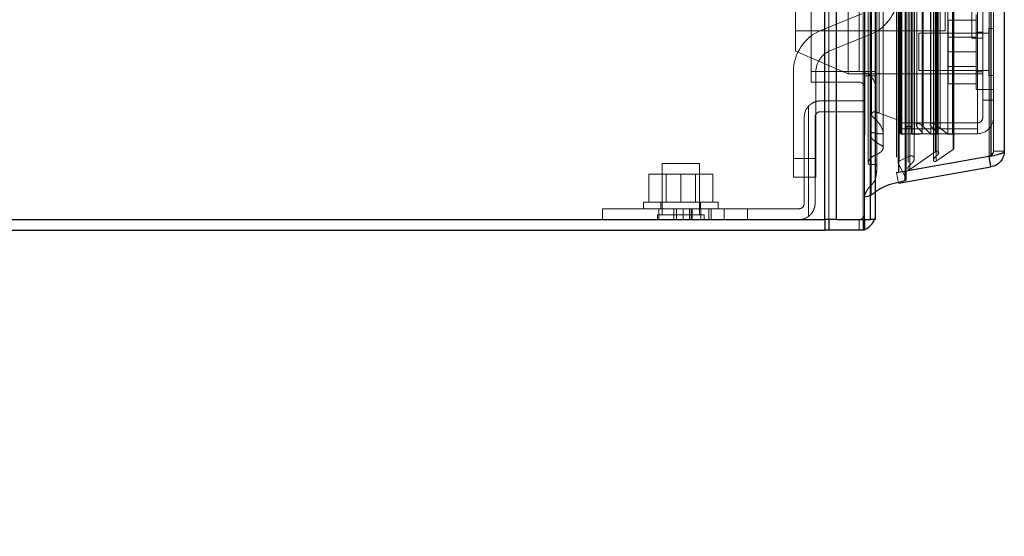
# Model space of a CAD drawing. Header units: inches. Extents: x 0.2 to 10.8, y 0.2 to 8.2.
# Tile 29 of 146: x 1.664 to 2.102, y 3.027 to 3.257. Entities that reach past the tile are written whole.
import ezdxf

# ---------------------------------------------------------------- set-up
doc = ezdxf.new("R2010")
doc.units = ezdxf.units.IN
doc.header["$MEASUREMENT"] = 0
doc.linetypes.add('HIDDEN', pattern=[0.07500000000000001, 0.05, -0.025])
doc.layers.add('DIMENSIONS', color=140, linetype='Continuous')
doc.styles.add('SLDTEXTSTYLE0', font='TXT', dxfattribs={"width": 0.7})
doc.dimstyles.new('SLDDIMSTYLE1', dxfattribs={"dimtxt": 0.0849609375, "dimasz": 0.13, "dimexe": 0, "dimexo": 0.0625, "dimgap": 0.021240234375, "dimtad": 0, "dimtih": 1, "dimtoh": 1, "dimlfac": 15, "dimrnd": 1e-09, "dimzin": 12, "dimdsep": 46, "dimtxsty": 'SLDTEXTSTYLE0', "dimsah": 1, "dimcen": 0.09, "dimadec": 0, "dimazin": 3, "dimtfac": 1, "dimtmove": 0, "dimatfit": 0, "dimfxl": 0, "dimfrac": 2, "dimtolj": 1, "dimtzin": 12, "dimarcsym": 0})

# ---------------------------------------------------------------- blocks, each defined once
blk = doc.blocks.new('_D_5')
at = {"layer": 'DIMENSIONS'}
for p, q in [((1.102739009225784, 3.326428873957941), (1.102739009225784, 3.57642887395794)), ((1.917198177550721, 3.326428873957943), (0.977739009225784, 3.32642887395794)), ((1.199764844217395, 3.163428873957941), (0.9777390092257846, 3.163428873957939)), ((1.102739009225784, 2.869320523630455), (1.102739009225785, 3.16342887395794)), ((0.5720400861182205, 2.869320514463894), (0.5435099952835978, 2.869320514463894)), ((0.5435099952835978, 2.869320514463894), (0.5435099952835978, 2.73428964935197)), ((0.8245092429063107, 2.869320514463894), (0.8530393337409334, 2.869320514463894)), ((0.8530393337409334, 2.869320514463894), (0.8530393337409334, 2.73428964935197)), ((0.9776819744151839, 2.869320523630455), (1.102739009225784, 2.869320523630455)), ((0.5435099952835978, 2.73428964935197), (0.5720400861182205, 2.73428964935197)), ((0.8530393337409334, 2.73428964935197), (0.8245092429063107, 2.73428964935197))]:
    blk.add_line(p, q, dxfattribs=at)
for points in [[(1.102739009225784, 3.326428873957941), (1.122739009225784, 3.456428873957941), (1.082739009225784, 3.456428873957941)], [(1.102739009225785, 3.16342887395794), (1.082739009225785, 3.03342887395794), (1.122739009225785, 3.03342887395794)]]:
    blk.add_solid(points, dxfattribs=at)
at = {"layer": 'DIMENSIONS', "char_height": 0.08333333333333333, "attachment_point": 1, "style": 'SLDTEXTSTYLE0'}
for s, insert in [('2.45', (0.5720400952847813, 2.995762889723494)), ('62.1', (0.5720400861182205, 2.841711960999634))]:
    blk.add_mtext(s, dxfattribs=dict(at, insert=insert))
blk = doc.blocks.new('_D_6')
at = {"layer": 'DIMENSIONS'}
for p, q in [((0.7252851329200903, 3.767895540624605), (0.7252851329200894, 4.017895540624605)), ((1.917198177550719, 3.76789554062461), (0.6002851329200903, 3.767895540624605)), ((0.563711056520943, 3.56224134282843), (0.5351809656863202, 3.56224134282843)), ((0.5351809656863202, 3.56224134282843), (0.5351809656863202, 3.427210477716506)), ((0.8868592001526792, 3.56224134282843), (0.9153892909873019, 3.56224134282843)), ((0.9153892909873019, 3.56224134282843), (0.9153892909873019, 3.427210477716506)), ((0.5351809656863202, 3.427210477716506), (0.563711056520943, 3.427210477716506)), ((0.9153892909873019, 3.427210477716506), (0.8868592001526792, 3.427210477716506)), ((1.917198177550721, 3.326428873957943), (0.600285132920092, 3.326428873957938)), ((0.725285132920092, 3.326428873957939), (0.725285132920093, 3.076428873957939))]:
    blk.add_line(p, q, dxfattribs=at)
for points in [[(0.7252851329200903, 3.767895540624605), (0.7452851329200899, 3.897895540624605), (0.7052851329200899, 3.897895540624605)], [(0.725285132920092, 3.326428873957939), (0.7052851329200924, 3.196428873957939), (0.7452851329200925, 3.196428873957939)]]:
    blk.add_solid(points, dxfattribs=at)
at = {"layer": 'DIMENSIONS', "char_height": 0.08333333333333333, "attachment_point": 1, "style": 'SLDTEXTSTYLE0'}
for s, insert in [('6.62', (0.5990505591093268, 3.68868371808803)), ('168.2', (0.563711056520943, 3.534632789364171))]:
    blk.add_mtext(s, dxfattribs=dict(at, insert=insert))

msp = doc.modelspace()

# ---------------------------------------------------------------- linework, layer by layer
at = {"color": 7, "linetype": 'Continuous', "lineweight": 25}
for p, q in [((2.022504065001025, 3.168228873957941), (2.022504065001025, 5.524892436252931)), ((2.027595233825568, 3.168228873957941), (2.027595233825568, 5.523948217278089)), ((2.04285601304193, 3.168228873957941), (2.042856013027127, 5.516769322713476)), ((2.044964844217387, 3.168228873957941), (2.044964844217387, 5.516562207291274)), ((2.05520727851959, 5.495998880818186), (2.05520727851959, 3.189112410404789)), ((2.096424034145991, 5.488731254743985), (2.096424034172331, 3.19638003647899)), ((2.102373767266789, 5.486375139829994), (2.102373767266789, 3.198736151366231)), ((2.096424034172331, 3.19638003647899), (2.05520727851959, 3.189112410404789)), ((2.096424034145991, 3.191645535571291), (2.095614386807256, 3.196237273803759)), ((2.05520727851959, 3.189112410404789), (2.055151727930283, 3.189112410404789)), ((2.05520727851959, 3.18437790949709), (2.096424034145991, 3.191645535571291)), ((2.058247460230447, 3.185538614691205), (2.058247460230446, 3.189648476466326)), ((2.058655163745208, 3.186152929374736), (2.058655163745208, 3.189720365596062)), ((1.252164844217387, 3.168228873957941), (2.022504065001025, 3.168228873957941)), ((2.027595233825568, 3.168228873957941), (2.022504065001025, 3.168228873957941)), ((2.022506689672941, 3.168228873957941), (2.022506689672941, 3.16342887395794)), ((2.024201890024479, 3.168228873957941), (2.024201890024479, 3.16342887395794)), ((2.027595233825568, 3.168228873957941), (2.04285601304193, 3.168228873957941)), ((2.039462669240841, 3.168228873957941), (2.039462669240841, 3.16342887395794)), ((2.040164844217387, 3.168228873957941), (2.040164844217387, 3.16342887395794)), ((2.044964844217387, 3.168228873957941), (2.04285601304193, 3.168228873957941)), ((1.249764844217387, 3.16342887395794), (2.022506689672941, 3.16342887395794)), ((2.024201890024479, 3.16342887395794), (2.022506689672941, 3.16342887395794)), ((2.039462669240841, 3.16342887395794), (2.024201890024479, 3.16342887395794)), ((2.040164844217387, 3.16342887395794), (2.039462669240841, 3.16342887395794))]:
    msp.add_line(p, q, dxfattribs=at)
at = {"color": 7, "linetype": 'HIDDEN', "lineweight": 18}
for p, q in [((2.022504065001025, 5.52489243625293), (2.022504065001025, 3.168228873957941)), ((2.022504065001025, 5.52489243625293), (2.022504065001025, 3.168228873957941)), ((2.022504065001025, 3.168228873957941), (2.022504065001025, 5.524892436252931)), ((2.024201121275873, 3.168228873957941), (2.024201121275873, 5.523948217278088)), ((2.024201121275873, 3.168228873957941), (2.024201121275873, 5.523948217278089)), ((2.027595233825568, 3.168228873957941), (2.027595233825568, 5.523948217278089)), ((2.039461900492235, 3.168228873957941), (2.039461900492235, 5.516769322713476)), ((2.039461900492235, 3.168228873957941), (2.039461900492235, 5.516769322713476)), ((2.040164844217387, 3.168228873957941), (2.040164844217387, 5.516562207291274)), ((2.04285601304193, 3.168228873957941), (2.04285601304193, 5.516769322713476)), ((2.043059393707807, 3.179136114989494), (2.043059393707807, 5.505975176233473)), ((2.058587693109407, 3.18644517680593), (2.058587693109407, 5.49866611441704)), ((2.058587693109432, 3.186445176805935), (2.058587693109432, 5.498666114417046)), ((2.054373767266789, 5.495998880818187), (2.054373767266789, 3.189112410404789)), ((2.058247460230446, 3.189648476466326), (2.058247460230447, 5.495462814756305)), ((2.058655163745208, 3.189720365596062), (2.058655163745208, 5.495390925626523)), ((2.060297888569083, 3.190500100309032), (2.060297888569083, 5.494611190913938)), ((2.041773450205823, 5.491568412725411), (2.041773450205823, 3.193533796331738)), ((2.045663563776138, 3.191103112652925), (2.045663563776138, 5.494012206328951)), ((2.055125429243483, 5.491443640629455), (2.055125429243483, 3.193667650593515)), ((2.055146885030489, 3.193499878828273), (2.055146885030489, 5.491611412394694)), ((2.055508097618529, 3.194270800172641), (2.055508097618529, 5.490840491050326)), ((2.055508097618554, 3.194270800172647), (2.055508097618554, 5.490840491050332)), ((2.059504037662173, 5.493614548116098), (2.059504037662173, 3.191473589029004)), ((2.062216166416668, 3.195223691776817), (2.062216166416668, 5.489889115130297)), ((2.070892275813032, 5.490220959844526), (2.070892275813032, 3.194893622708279)), ((2.072037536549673, 3.194151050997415), (2.072037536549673, 5.490960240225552)), ((2.060322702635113, 3.196537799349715), (2.060322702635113, 5.488573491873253)), ((2.071570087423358, 3.198392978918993), (2.071570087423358, 5.486718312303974)), ((2.072981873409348, 3.19737763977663), (2.072981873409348, 5.487736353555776)), ((2.079583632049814, 3.199434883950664), (2.079583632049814, 5.485676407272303)), ((2.09559052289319, 5.488731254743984), (2.09559052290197, 3.19638003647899)), ((2.09559052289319, 3.196380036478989), (2.09559052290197, 5.48873125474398)), ((2.096424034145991, 3.196380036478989), (2.096424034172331, 5.488731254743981)), ((2.097573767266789, 5.486375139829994), (2.097573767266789, 3.198736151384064)), ((2.048412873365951, 3.200121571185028), (2.048412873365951, 5.48498995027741)), ((2.079929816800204, 3.200019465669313), (2.079929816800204, 5.485091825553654)), ((2.042710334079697, 5.479222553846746), (2.042710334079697, 3.205888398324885)), ((2.056044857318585, 3.206859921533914), (2.056044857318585, 5.478251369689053)), ((2.05604485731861, 3.20685992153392), (2.05604485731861, 5.478251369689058)), ((2.056719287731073, 3.206193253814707), (2.056719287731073, 5.478918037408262)), ((2.056719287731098, 3.206193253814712), (2.056719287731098, 5.478918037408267)), ((2.058378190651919, 5.478918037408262), (2.058378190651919, 3.206193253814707)), ((2.058378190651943, 3.206193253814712), (2.058378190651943, 5.478918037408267)), ((2.058711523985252, 3.20652658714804), (2.058711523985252, 5.478584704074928)), ((2.061044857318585, 5.478584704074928), (2.061044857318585, 3.20652658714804)), ((2.061378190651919, 3.206193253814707), (2.061378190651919, 5.478918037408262)), ((2.061378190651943, 5.478918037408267), (2.061378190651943, 3.206193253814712)), ((2.062316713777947, 3.206193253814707), (2.062316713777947, 5.478918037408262)), ((2.065755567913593, 3.206926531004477), (2.065755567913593, 5.478217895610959)), ((2.069653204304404, 3.206193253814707), (2.069653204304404, 5.478918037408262)), ((2.07240921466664, 3.206193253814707), (2.07240921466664, 5.478918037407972)), ((2.072578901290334, 3.206724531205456), (2.072578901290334, 5.478389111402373)), ((2.07723708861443, 3.206193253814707), (2.07723708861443, 5.478918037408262)), ((2.079263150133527, 3.206193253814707), (2.079263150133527, 5.478918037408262)), ((2.079263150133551, 3.206193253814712), (2.079263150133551, 5.478918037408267)), ((2.055550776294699, 3.2123422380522), (2.055550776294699, 5.472769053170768)), ((2.055550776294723, 3.212342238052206), (2.055550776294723, 5.472769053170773)), ((2.055988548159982, 3.211723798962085), (2.055988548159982, 5.473387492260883)), ((2.055988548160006, 3.21172379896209), (2.055988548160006, 5.473387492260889)), ((2.056240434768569, 3.208588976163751), (2.056240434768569, 5.476522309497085)), ((2.063349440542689, 5.475265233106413), (2.063349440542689, 3.209834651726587)), ((2.066193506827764, 3.209629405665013), (2.066193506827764, 5.475481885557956)), ((2.066193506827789, 3.209629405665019), (2.066193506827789, 5.475481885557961)), ((2.069438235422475, 5.474601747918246), (2.069438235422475, 3.210510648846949)), ((2.07379049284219, 3.208886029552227), (2.07379049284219, 5.47622526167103)), ((2.04329021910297, 5.470120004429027), (2.043290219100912, 3.215002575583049)), ((2.043290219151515, 5.470091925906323), (2.043290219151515, 3.214991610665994)), ((2.046597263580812, 3.215614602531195), (2.046597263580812, 5.469496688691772)), ((2.037764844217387, 3.234162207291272), (2.037764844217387, 5.450895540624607)), ((2.037764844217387, 3.234162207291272), (2.037764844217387, 5.450895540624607)), ((2.037764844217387, 3.234162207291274), (2.037764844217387, 5.450895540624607)), ((2.037764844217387, 3.234162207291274), (2.037764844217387, 5.450895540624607)), ((2.016298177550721, 3.487995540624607), (2.016298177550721, 3.234162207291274)), ((2.032773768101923, 3.233144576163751), (2.032773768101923, 3.346477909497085)), ((2.009440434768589, 3.243144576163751), (2.009440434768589, 3.336477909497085)), ((2.076107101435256, 3.252311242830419), (2.076107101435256, 3.327311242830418)), ((2.087973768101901, 3.248957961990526), (2.087973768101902, 3.294091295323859)), ((2.090373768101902, 3.208588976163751), (2.090373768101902, 3.264588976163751)), ((2.092773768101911, 3.221444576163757), (2.092773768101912, 3.264588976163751)), ((2.020964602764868, 3.252577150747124), (2.038878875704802, 3.259822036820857)), ((2.08977376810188, 3.259511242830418), (2.08977376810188, 3.242844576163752)), ((2.089773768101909, 3.257044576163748), (2.077440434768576, 3.257044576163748)), ((2.077440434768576, 3.257044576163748), (2.077440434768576, 3.242844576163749)), ((2.009440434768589, 3.252311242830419), (2.076107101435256, 3.252311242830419)), ((2.042628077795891, 3.250551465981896), (2.024713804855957, 3.243306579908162)), ((2.064240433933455, 3.25117790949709), (2.064240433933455, 3.242844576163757)), ((2.095490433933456, 3.25117790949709), (2.064240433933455, 3.25117790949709)), ((2.089773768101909, 3.249374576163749), (2.077440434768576, 3.249374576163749)), ((2.092773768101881, 3.251677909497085), (2.08977376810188, 3.251677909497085)), ((2.095490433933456, 3.253261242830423), (2.095490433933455, 3.242844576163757)), ((2.097573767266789, 3.253261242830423), (2.095490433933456, 3.253261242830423)), ((2.087973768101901, 3.248957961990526), (2.092773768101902, 3.248957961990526)), ((2.009440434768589, 3.243144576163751), (2.032773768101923, 3.233144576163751)), ((2.064240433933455, 3.242844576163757), (2.064240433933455, 3.234511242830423)), ((2.089773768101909, 3.242844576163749), (2.077440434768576, 3.242844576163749)), ((2.077440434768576, 3.242844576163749), (2.077440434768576, 3.228644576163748)), ((2.08977376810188, 3.242844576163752), (2.08977376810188, 3.226177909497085)), ((2.095490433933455, 3.242844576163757), (2.095490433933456, 3.23242790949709)), ((2.077440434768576, 3.236314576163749), (2.089773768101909, 3.236314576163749)), ((2.008463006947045, 3.19542594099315), (2.008463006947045, 3.234036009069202)), ((2.016298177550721, 3.229362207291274), (2.016298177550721, 3.234162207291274)), ((2.016298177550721, 3.234162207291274), (2.037764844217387, 3.234162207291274)), ((2.018463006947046, 3.234036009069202), (2.018463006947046, 3.19542594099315)), ((2.032773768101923, 3.233144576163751), (2.092773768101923, 3.233144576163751)), ((2.037764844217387, 3.234162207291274), (2.040164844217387, 3.234162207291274)), ((2.040164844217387, 3.234162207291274), (2.044964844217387, 3.234162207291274)), ((2.040164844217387, 3.232162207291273), (2.044964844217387, 3.232162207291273)), ((2.064240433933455, 3.234511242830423), (2.095490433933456, 3.234511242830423)), ((2.08977376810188, 3.234011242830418), (2.092773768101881, 3.234011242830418)), ((2.095490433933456, 3.23242790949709), (2.097573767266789, 3.23242790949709)), ((2.037764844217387, 3.229362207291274), (2.016298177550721, 3.229362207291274)), ((2.089773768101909, 3.228644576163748), (2.077440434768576, 3.228644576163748)), ((2.08977376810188, 3.226177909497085), (2.092773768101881, 3.226177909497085)), ((2.092773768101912, 3.226177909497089), (2.097573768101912, 3.226177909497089)), ((2.015164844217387, 3.169629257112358), (2.015164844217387, 3.218665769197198)), ((2.015164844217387, 3.218665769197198), (2.015164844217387, 3.169629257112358)), ((2.015164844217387, 3.169629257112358), (2.015164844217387, 3.218665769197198)), ((2.015164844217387, 3.218665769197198), (2.015164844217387, 3.169629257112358)), ((2.02049817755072, 3.22102887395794), (2.040164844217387, 3.22102887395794)), ((2.092773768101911, 3.221444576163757), (2.097573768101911, 3.221444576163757)), ((2.092773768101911, 3.213644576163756), (2.092773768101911, 3.221444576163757)), ((2.040164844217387, 3.21622887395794), (2.02049817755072, 3.21622887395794)), ((2.046597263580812, 3.215614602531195), (2.0555507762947, 3.212342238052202)), ((2.01329817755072, 3.213828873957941), (2.01329817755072, 3.17542887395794)), ((2.018098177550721, 3.213828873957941), (2.018098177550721, 3.17542887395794)), ((2.055988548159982, 3.211723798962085), (2.056044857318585, 3.206859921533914)), ((2.056240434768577, 3.211244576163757), (2.090373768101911, 3.211244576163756)), ((2.063349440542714, 3.20983454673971), (2.063349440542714, 3.209826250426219)), ((2.056240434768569, 3.208588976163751), (2.090373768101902, 3.208588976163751)), ((2.056240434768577, 3.208588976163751), (2.056240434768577, 3.206444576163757)), ((2.056240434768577, 3.206444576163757), (2.090373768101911, 3.206444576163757)), ((2.056719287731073, 3.206193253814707), (2.058378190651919, 3.206193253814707)), ((2.061378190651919, 3.206193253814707), (2.062316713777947, 3.206193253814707)), ((2.065755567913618, 3.206913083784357), (2.065755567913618, 3.206926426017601)), ((2.066193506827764, 3.209629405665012), (2.069653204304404, 3.206193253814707)), ((2.069653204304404, 3.206193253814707), (2.07240921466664, 3.206193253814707)), ((2.072578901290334, 3.206193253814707), (2.072578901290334, 3.206724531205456)), ((2.073790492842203, 3.208886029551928), (2.077237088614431, 3.206193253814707)), ((2.07723708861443, 3.206193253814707), (2.079263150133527, 3.206193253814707)), ((2.090373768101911, 3.208588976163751), (2.090373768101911, 3.206444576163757)), ((2.048412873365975, 3.200121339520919), (2.048412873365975, 3.200121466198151)), ((2.071570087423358, 3.198392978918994), (2.060297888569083, 3.190500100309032)), ((2.079583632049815, 3.199434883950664), (2.072037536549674, 3.194151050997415)), ((2.072981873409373, 3.197374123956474), (2.072981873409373, 3.197377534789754)), ((2.097573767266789, 3.198736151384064), (2.102373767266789, 3.198736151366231)), ((1.95829817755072, 3.193228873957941), (1.949964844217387, 3.193228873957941)), ((1.949964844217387, 3.193228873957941), (1.949964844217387, 3.170312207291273)), ((1.966631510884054, 3.193228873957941), (1.95829817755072, 3.193228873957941)), ((1.966631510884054, 3.170312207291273), (1.966631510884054, 3.193228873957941)), ((2.018463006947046, 3.19542594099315), (2.008463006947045, 3.19542594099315)), ((2.008463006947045, 3.187092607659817), (2.008463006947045, 3.19542594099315)), ((2.018463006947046, 3.19542594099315), (2.008463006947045, 3.19542594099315)), ((2.018463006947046, 3.195425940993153), (2.008463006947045, 3.195425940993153)), ((2.018463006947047, 3.195425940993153), (2.008463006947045, 3.195425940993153)), ((2.018463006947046, 3.19542594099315), (2.018463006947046, 3.187092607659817)), ((2.09559052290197, 3.19638003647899), (2.054373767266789, 3.189112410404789)), ((2.054373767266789, 3.189104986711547), (2.095590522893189, 3.196372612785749)), ((2.055146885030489, 3.193499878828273), (2.058587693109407, 3.18644517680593)), ((2.060322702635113, 3.196537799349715), (2.055508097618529, 3.194270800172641)), ((2.070892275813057, 3.194893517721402), (2.070892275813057, 3.194890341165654)), ((2.096424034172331, 3.19638003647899), (2.09559052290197, 3.19638003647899)), ((2.095614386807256, 3.196237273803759), (2.095590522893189, 3.196372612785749)), ((1.944098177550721, 3.17602887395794), (1.944098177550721, 3.188362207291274)), ((1.95829817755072, 3.188362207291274), (1.944098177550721, 3.188362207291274)), ((1.95176817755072, 3.188362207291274), (1.95176817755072, 3.17602887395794)), ((1.95829817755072, 3.17602887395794), (1.95829817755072, 3.188362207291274)), ((1.972498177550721, 3.188362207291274), (1.95829817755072, 3.188362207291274)), ((1.964828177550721, 3.17602887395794), (1.964828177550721, 3.188362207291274)), ((1.972498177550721, 3.17602887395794), (1.972498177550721, 3.188362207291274)), ((2.055151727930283, 3.189112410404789), (2.054373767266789, 3.189112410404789)), ((2.05520727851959, 3.18437790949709), (2.054373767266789, 3.189104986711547)), ((2.018463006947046, 3.187092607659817), (2.008463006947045, 3.187092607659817)), ((2.044964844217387, 3.180493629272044), (2.043059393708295, 3.179136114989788)), ((1.941631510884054, 3.17602887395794), (1.974964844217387, 3.17602887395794)), ((1.941631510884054, 3.17602887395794), (1.941631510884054, 3.173028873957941)), ((1.949464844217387, 3.17602887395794), (1.949464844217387, 3.173028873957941)), ((1.967131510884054, 3.173028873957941), (1.967131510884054, 3.17602887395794)), ((1.974964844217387, 3.173028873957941), (1.974964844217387, 3.17602887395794)), ((1.923498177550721, 3.168228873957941), (1.923498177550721, 3.173028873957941)), ((1.923498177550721, 3.173028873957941), (1.948498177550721, 3.173028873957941)), ((1.95829817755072, 3.170312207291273), (1.947881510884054, 3.170312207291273)), ((1.947881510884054, 3.170312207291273), (1.947881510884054, 3.168228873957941)), ((1.948498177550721, 3.173028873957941), (1.948498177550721, 3.168228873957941)), ((1.948498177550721, 3.168228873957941), (1.948498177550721, 3.173028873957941)), ((1.948498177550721, 3.173028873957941), (1.948498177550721, 3.168228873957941)), ((2.01089817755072, 3.173028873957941), (1.948498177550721, 3.173028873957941)), ((1.948498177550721, 3.168228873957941), (1.948498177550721, 3.173028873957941)), ((1.955220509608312, 3.168228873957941), (1.955220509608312, 3.173028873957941)), ((1.955226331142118, 3.168228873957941), (1.955226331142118, 3.173028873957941)), ((1.956430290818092, 3.168228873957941), (1.956430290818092, 3.173028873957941)), ((1.968714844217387, 3.170312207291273), (1.95829817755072, 3.170312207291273)), ((1.959287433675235, 3.168228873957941), (1.959287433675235, 3.173028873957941)), ((1.959287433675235, 3.168228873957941), (1.959287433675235, 3.173028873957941)), ((1.962234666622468, 3.168228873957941), (1.962234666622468, 3.173028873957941)), ((1.962903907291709, 3.168228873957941), (1.962903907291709, 3.173028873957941)), ((1.963380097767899, 3.168228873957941), (1.963380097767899, 3.173028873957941)), ((1.967189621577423, 3.168228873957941), (1.967189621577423, 3.173028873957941)), ((1.967189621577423, 3.168228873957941), (1.967189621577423, 3.173028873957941)), ((1.967189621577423, 3.168228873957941), (1.967189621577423, 3.173028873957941)), ((1.967189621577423, 3.168228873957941), (1.967189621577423, 3.173028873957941)), ((1.968714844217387, 3.168228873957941), (1.968714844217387, 3.170312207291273)), ((1.970716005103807, 3.168228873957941), (1.970716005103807, 3.173028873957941)), ((1.971887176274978, 3.168228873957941), (1.971887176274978, 3.173028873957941)), ((1.977664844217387, 3.168228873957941), (1.977664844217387, 3.173028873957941)), ((1.977664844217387, 3.168228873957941), (1.977664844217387, 3.173028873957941)), ((1.977664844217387, 3.168228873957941), (1.977664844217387, 3.173028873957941)), ((1.977664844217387, 3.168228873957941), (1.977664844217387, 3.173028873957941)), ((1.977664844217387, 3.168228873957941), (1.977664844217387, 3.173028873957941)), ((1.977664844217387, 3.168228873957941), (1.977664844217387, 3.173028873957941)), ((1.977664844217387, 3.168228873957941), (1.977664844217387, 3.173028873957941)), ((1.977664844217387, 3.168228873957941), (1.977664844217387, 3.173028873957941)), ((1.988081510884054, 3.168228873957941), (1.988081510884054, 3.173028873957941)), ((2.022506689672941, 3.168228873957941), (2.022506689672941, 3.16342887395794)), ((2.024201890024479, 3.168228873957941), (2.024201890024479, 3.16342887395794)), ((2.037764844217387, 3.168228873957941), (2.037764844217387, 3.16342887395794)), ((2.039462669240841, 3.168228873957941), (2.039462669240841, 3.16342887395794))]:
    msp.add_line(p, q, dxfattribs=at)
at = {"color": 7, "linetype": 'HIDDEN', "lineweight": 18, "flags": 128}
for points in [[(2.040253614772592, 5.506020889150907), (2.040253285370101, 4.351752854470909), (2.0402536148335, 3.179090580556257)], [(2.040253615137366, 5.506019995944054), (2.04025330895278, 4.330469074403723), (2.040253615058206, 3.17908788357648)], [(2.041773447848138, 5.49158819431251), (2.041773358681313, 4.389608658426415), (2.041773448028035, 3.193524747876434)], [(2.042710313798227, 5.479223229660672), (2.0427097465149, 4.318377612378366), (2.042710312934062, 3.205902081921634)], [(2.048403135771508, 3.207251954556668), (2.048403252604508, 4.333343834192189), (2.048403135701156, 5.477858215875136)], [(2.044964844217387, 3.17062887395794), (2.04482649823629, 3.169224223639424), (2.044553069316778, 3.168228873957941)], [(2.040164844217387, 3.16384064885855), (2.039169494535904, 3.163567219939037), (2.037764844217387, 3.16342887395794)]]:
    msp.add_lwpolyline(points, dxfattribs=at)
at = {"color": 7, "linetype": 'HIDDEN', "lineweight": 18}
for centre, radius, start, end in [((2.035129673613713, 3.269092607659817), 0.02000000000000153, 292.0193813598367, 0), ((2.028463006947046, 3.234036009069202), 0.02000000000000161, 112.0193813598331, 180), ((2.028463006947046, 3.234036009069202), 0.009999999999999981, 112.019381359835, 180), ((2.037764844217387, 3.226962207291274), 0.007200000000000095, 0, 90), ((2.037764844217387, 3.226962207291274), 0.00240000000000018, 0, 90), ((2.020498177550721, 3.213828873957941), 0.007200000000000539, 137.7945535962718, 180), ((2.055321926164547, 3.211716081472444), 0.0006666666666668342, 0.6632841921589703, 69.92345722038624), ((2.059878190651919, 3.208693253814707), 0.00116666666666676, 0, 180), ((2.090373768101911, 3.213644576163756), 0.00240000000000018, 270.0000000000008, 0), ((2.090373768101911, 3.213644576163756), 0.007200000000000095, 270.0000000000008, 0), ((2.056719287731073, 3.206867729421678), 0.0006744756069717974, 180.6632841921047, 270.0000000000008), ((2.058378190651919, 3.20652658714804), 0.0003333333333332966, 270.0000000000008, 0), ((2.061378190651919, 3.20652658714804), 0.0003333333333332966, 180, 270.0000000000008), ((2.079263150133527, 3.20552658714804), 0.0006666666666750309, 0, 90), ((2.079263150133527, 3.200019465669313), 0.0006666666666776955, 298.7326247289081, 0), ((2.055792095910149, 3.193667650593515), 0.0006666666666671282, 115.2138142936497, 194.575624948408), ((2.057988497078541, 3.186152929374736), 0.0006666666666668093, 0, 26.00000000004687), ((2.01089817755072, 3.17542887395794), 0.002399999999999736, 270.0000000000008, 0), ((2.037764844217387, 3.17062887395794), 0.00240000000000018, 270.0000000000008, 0), ((2.01089817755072, 3.17542887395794), 0.007200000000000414, 270.0000000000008, 306.3412030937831)]:
    msp.add_arc(centre, radius, start, end, dxfattribs=at)
at = {"color": 7, "linetype": 'Continuous', "lineweight": 25}
for centre, radius, start, end in [((2.057988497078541, 3.186152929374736), 0.0006666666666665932, 292.857760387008, 0), ((2.037764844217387, 3.17062887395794), 0.007200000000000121, 289.4712206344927, 340.5287793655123)]:
    msp.add_arc(centre, radius, start, end, dxfattribs=at)
at = {"color": 7, "linetype": 'HIDDEN', "lineweight": 18}
for points, knots in [([(2.015164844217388, 3.218665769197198), (2.015506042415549, 3.219041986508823), (2.015880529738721, 3.219375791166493), (2.016693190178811, 3.219961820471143), (2.017137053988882, 3.220215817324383), (2.018052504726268, 3.220619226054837), (2.01852601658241, 3.22077151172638), (2.019503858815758, 3.220977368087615), (2.020001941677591, 3.22102887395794), (2.02049817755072, 3.22102887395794)], [0, 0, 0, 0, 0.25, 0.25, 0.5, 0.5, 0.75, 0.75, 1, 1, 1, 1]), ([(2.02049817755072, 3.21622887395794), (2.020186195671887, 3.21622887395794), (2.019878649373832, 3.216168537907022), (2.019299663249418, 3.215931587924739), (2.019033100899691, 3.21575555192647), (2.01836374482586, 3.215093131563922), (2.018098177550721, 3.214467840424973), (2.018098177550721, 3.213828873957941)], [0, 0, 0, 0, 0.2500000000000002, 0.2500000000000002, 0.5000000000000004, 0.5000000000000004, 1, 1, 1, 1]), ([(2.048397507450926, 3.200121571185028), (2.048401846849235, 3.200168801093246), (2.048420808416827, 3.200375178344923), (2.04830147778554, 3.200674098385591), (2.047894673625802, 3.201207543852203), (2.046911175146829, 3.2015676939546), (2.045709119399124, 3.20236523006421), (2.044340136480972, 3.203346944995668), (2.043263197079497, 3.204459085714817), (2.042795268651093, 3.205365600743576), (2.042690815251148, 3.205921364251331), (2.042708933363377, 3.206283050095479), (2.042823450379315, 3.206547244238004), (2.042941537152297, 3.206690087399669), (2.043120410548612, 3.206801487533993), (2.043447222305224, 3.206906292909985), (2.044315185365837, 3.206927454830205), (2.045579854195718, 3.206631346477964), (2.046796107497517, 3.20634852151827), (2.047608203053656, 3.206302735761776), (2.047958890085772, 3.206361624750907), (2.048159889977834, 3.206441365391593), (2.048282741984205, 3.206550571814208), (2.048371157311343, 3.206680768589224), (2.048442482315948, 3.206918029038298), (2.048418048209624, 3.20720740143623), (2.048308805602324, 3.207706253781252), (2.048107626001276, 3.208281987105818), (2.047470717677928, 3.209844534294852), (2.046307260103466, 3.211668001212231), (2.044556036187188, 3.213217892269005), (2.04372851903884, 3.214012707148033), (2.043414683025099, 3.21446776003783), (2.043270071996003, 3.214850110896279), (2.043309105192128, 3.215274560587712), (2.043478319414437, 3.21564091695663), (2.043715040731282, 3.215929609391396), (2.043973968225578, 3.216079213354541), (2.044233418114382, 3.216173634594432), (2.044625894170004, 3.216225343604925), (2.045480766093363, 3.21608501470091), (2.046115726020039, 3.215817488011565), (2.046597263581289, 3.215614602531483)], [0, 0, 0, 0, 0.005720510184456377, 0.02499651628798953, 0.03716996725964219, 0.07798313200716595, 0.1161217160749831, 0.1792056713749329, 0.245910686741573, 0.2783903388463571, 0.2955579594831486, 0.3128003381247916, 0.3217560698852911, 0.3288690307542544, 0.3345324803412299, 0.3414312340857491, 0.3588667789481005, 0.4077770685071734, 0.4542518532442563, 0.469666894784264, 0.4768802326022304, 0.4849744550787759, 0.4891608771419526, 0.4935953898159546, 0.5023243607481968, 0.5177781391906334, 0.5293437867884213, 0.5638428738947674, 0.5897146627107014, 0.7271221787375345, 0.8019382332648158, 0.8328056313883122, 0.8466269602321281, 0.8632148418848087, 0.8799322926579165, 0.8970889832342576, 0.9120686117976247, 0.9189249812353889, 0.9254283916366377, 0.9370652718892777, 0.9522718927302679, 0.9999999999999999, 0.9999999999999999, 0.9999999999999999, 0.9999999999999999]), ([(2.062316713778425, 3.206193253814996), (2.062556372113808, 3.206186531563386), (2.063007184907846, 3.20617388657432), (2.063641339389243, 3.206181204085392), (2.064190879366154, 3.206206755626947), (2.064657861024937, 3.206255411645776), (2.065050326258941, 3.20632954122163), (2.065378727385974, 3.206434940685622), (2.065634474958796, 3.206595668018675), (2.06578028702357, 3.206838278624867), (2.06573904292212, 3.207041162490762), (2.065637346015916, 3.207220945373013), (2.065497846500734, 3.207415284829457), (2.065268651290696, 3.207662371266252), (2.064897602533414, 3.208006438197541), (2.06444388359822, 3.208419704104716), (2.063991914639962, 3.208891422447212), (2.063627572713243, 3.209339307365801), (2.063367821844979, 3.209765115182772), (2.063188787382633, 3.210160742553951), (2.063176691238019, 3.210499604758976), (2.063267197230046, 3.210754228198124), (2.063409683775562, 3.210926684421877), (2.063618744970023, 3.211018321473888), (2.063860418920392, 3.211038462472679), (2.064139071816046, 3.211011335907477), (2.064458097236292, 3.210929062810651), (2.064824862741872, 3.210754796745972), (2.065226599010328, 3.210472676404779), (2.065706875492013, 3.210100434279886), (2.066020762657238, 3.209796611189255), (2.066193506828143, 3.2096294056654)], [0, 0, 0, 0, 0.05160017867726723, 0.0970632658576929, 0.1364041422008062, 0.1700382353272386, 0.1985190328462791, 0.2234229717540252, 0.2470195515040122, 0.2713163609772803, 0.2966105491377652, 0.3102882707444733, 0.3318030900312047, 0.3615707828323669, 0.3999268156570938, 0.4632548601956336, 0.521107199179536, 0.5733358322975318, 0.6200679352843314, 0.6617528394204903, 0.6994333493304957, 0.7213754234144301, 0.7400102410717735, 0.7567370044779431, 0.7731511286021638, 0.7917149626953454, 0.8167908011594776, 0.8462062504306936, 0.8858170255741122, 0.9371607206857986, 1, 1, 1, 1]), ([(2.072409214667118, 3.206193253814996), (2.072425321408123, 3.206200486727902), (2.072468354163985, 3.206219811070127), (2.072537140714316, 3.206262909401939), (2.072616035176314, 3.206333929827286), (2.072675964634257, 3.206444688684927), (2.072656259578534, 3.206593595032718), (2.072576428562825, 3.206740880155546), (2.07239825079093, 3.206980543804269), (2.072087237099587, 3.207262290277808), (2.071709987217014, 3.207649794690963), (2.071323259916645, 3.208040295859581), (2.070945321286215, 3.208434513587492), (2.070567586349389, 3.208849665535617), (2.070193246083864, 3.209286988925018), (2.069832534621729, 3.209748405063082), (2.06957586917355, 3.210152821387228), (2.069430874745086, 3.210491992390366), (2.06936277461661, 3.21075825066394), (2.069445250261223, 3.210966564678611), (2.069586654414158, 3.211080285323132), (2.069723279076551, 3.211131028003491), (2.069892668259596, 3.211150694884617), (2.070085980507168, 3.211145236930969), (2.0702939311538, 3.211113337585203), (2.070557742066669, 3.211039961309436), (2.070886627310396, 3.210903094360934), (2.071294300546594, 3.210697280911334), (2.071751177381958, 3.21042596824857), (2.072197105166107, 3.21012896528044), (2.072606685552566, 3.209833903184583), (2.072959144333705, 3.209575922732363), (2.073274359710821, 3.20933455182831), (2.073550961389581, 3.209108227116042), (2.073713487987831, 3.208957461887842), (2.073790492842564, 3.208886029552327)], [0, 0, 0, 0, 0.004393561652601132, 0.01173838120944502, 0.02163481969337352, 0.03350566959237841, 0.04779306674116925, 0.065686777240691, 0.0827174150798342, 0.1309393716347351, 0.1816873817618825, 0.2321676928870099, 0.2822821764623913, 0.3319640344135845, 0.3859283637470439, 0.4419290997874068, 0.4994657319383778, 0.5270850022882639, 0.5544187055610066, 0.5825390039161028, 0.5921652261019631, 0.6028740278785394, 0.615620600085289, 0.6301815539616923, 0.6459191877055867, 0.6630307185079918, 0.6933290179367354, 0.7305967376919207, 0.7749517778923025, 0.826605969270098, 0.8674982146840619, 0.9053336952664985, 0.9400534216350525, 0.9715974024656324, 1, 1, 1, 1]), ([(2.048401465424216, 3.200121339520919), (2.048406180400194, 3.20009853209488), (2.04844432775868, 3.19991400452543), (2.048285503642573, 3.199450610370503), (2.047907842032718, 3.198803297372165), (2.046526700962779, 3.197471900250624), (2.044029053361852, 3.196710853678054), (2.042426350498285, 3.195216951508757), (2.041959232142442, 3.194354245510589), (2.041777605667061, 3.193832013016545), (2.041791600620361, 3.193599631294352), (2.041795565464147, 3.193533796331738)], [0, 0, 0, 0, 0.008152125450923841, 0.06595623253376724, 0.164664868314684, 0.2580122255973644, 0.6484505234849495, 0.8120919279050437, 0.9180537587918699, 0.9767841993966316, 1, 1, 1, 1]), ([(2.060297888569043, 3.190500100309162), (2.060269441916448, 3.190492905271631), (2.06021114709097, 3.190478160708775), (2.06011456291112, 3.190474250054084), (2.060012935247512, 3.190484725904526), (2.059907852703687, 3.190511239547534), (2.059802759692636, 3.190553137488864), (2.059701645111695, 3.190609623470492), (2.059609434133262, 3.190679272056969), (2.05952539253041, 3.190766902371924), (2.05943839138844, 3.190901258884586), (2.059361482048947, 3.191201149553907), (2.059543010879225, 3.191608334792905), (2.059900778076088, 3.192090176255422), (2.060382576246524, 3.192581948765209), (2.060970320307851, 3.193084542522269), (2.061445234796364, 3.193511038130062), (2.061752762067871, 3.19388954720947), (2.061950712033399, 3.194197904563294), (2.062121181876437, 3.194572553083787), (2.062226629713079, 3.195016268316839), (2.062221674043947, 3.195484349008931), (2.062120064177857, 3.195922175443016), (2.061932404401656, 3.196227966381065), (2.061693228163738, 3.196416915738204), (2.061401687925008, 3.196524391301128), (2.061067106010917, 3.196574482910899), (2.060698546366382, 3.196581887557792), (2.060449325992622, 3.196552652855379), (2.060322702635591, 3.196537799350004)], [0, 0, 0, 0, 0.008015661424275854, 0.01642624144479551, 0.02548130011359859, 0.03532265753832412, 0.04596837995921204, 0.05731829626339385, 0.06918684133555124, 0.08154973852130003, 0.09716460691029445, 0.1262066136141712, 0.1938647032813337, 0.2508569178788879, 0.3344528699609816, 0.4187957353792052, 0.5010146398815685, 0.5361129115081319, 0.5786151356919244, 0.628178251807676, 0.6848127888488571, 0.7500089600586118, 0.80649066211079, 0.847752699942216, 0.8748195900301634, 0.9022650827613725, 0.9327237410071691, 0.965818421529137, 1, 1, 1, 1]), ([(2.072037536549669, 3.194151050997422), (2.072004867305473, 3.194134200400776), (2.071939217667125, 3.194100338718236), (2.071823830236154, 3.194068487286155), (2.071700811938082, 3.194050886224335), (2.071572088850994, 3.194048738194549), (2.071441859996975, 3.194061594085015), (2.071314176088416, 3.194089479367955), (2.071193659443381, 3.194132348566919), (2.071085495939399, 3.19419015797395), (2.070975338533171, 3.19427957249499), (2.070880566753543, 3.194438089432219), (2.070856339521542, 3.194649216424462), (2.070878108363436, 3.194872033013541), (2.070983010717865, 3.19525460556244), (2.071337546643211, 3.195847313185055), (2.071974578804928, 3.196374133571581), (2.072499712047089, 3.196819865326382), (2.072836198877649, 3.197163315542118), (2.073092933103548, 3.197537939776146), (2.073204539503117, 3.197938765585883), (2.073098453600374, 3.198299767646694), (2.072891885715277, 3.198552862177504), (2.072682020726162, 3.198663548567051), (2.07247246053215, 3.19868432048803), (2.072258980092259, 3.198655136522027), (2.072044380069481, 3.198593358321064), (2.071813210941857, 3.198501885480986), (2.071661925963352, 3.198434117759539), (2.071570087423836, 3.198392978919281)], [0, 0, 0, 0, 0.01286879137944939, 0.02586014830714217, 0.03915414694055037, 0.05280973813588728, 0.06678895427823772, 0.08099193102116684, 0.09530063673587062, 0.1096358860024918, 0.1240351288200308, 0.1483514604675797, 0.1869717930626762, 0.2169893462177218, 0.2495702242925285, 0.3631535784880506, 0.498613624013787, 0.5635885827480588, 0.6272607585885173, 0.6891535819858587, 0.7481889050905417, 0.8066944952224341, 0.8499554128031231, 0.8739836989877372, 0.8919318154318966, 0.9150774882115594, 0.9430074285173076, 0.9654022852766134, 1, 1, 1, 1]), ([(2.097573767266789, 3.198736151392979), (2.097571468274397, 3.198680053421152), (2.097566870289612, 3.198567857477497), (2.097529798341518, 3.198399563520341), (2.097471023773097, 3.198231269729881), (2.097388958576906, 3.198062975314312), (2.097285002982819, 3.197894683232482), (2.097160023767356, 3.197726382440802), (2.096979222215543, 3.197516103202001), (2.096724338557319, 3.197263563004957), (2.096379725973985, 3.196969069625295), (2.095999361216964, 3.196674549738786), (2.095726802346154, 3.196478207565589), (2.09559052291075, 3.19638003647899)], [0, 0, 0, 0, 0.07144899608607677, 0.1428979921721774, 0.2143469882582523, 0.2857959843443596, 0.3572449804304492, 0.4286939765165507, 0.5001429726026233, 0.6251072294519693, 0.750071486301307, 0.8750357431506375, 1, 1, 1, 1]), ([(2.095590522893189, 3.19637261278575), (2.095668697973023, 3.1963887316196), (2.095825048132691, 3.196420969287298), (2.096051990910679, 3.196498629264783), (2.096270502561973, 3.196596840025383), (2.096478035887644, 3.196716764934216), (2.096672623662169, 3.196856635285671), (2.096852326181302, 3.197015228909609), (2.097055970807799, 3.197234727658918), (2.097263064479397, 3.19753005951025), (2.097439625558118, 3.197911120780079), (2.097552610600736, 3.198317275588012), (2.097566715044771, 3.198596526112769), (2.097573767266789, 3.198736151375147)], [0, 0, 0, 0, 0.07144899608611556, 0.1428979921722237, 0.2143469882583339, 0.2857959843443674, 0.3572449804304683, 0.4286939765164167, 0.5001429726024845, 0.6251072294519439, 0.7500714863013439, 0.875035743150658, 1, 1, 1, 1]), ([(2.043059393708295, 3.179136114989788), (2.042597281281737, 3.178947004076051), (2.041974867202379, 3.178692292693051), (2.041182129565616, 3.178451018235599), (2.040803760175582, 3.178387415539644), (2.040569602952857, 3.178389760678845), (2.040457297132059, 3.178411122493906), (2.040382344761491, 3.178439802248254), (2.040321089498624, 3.178484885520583), (2.040256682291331, 3.178566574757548), (2.040191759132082, 3.178765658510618), (2.040242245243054, 3.179117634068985), (2.0405548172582, 3.179971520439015), (2.041170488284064, 3.181189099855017), (2.042057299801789, 3.182504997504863), (2.043048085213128, 3.183499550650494), (2.043907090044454, 3.184394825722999), (2.044597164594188, 3.185382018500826), (2.045127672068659, 3.186772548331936), (2.045333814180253, 3.188533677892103), (2.045624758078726, 3.190070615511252), (2.045669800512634, 3.191055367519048), (2.045652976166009, 3.191452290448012), (2.045597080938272, 3.191845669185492), (2.045495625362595, 3.192227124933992), (2.045257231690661, 3.192513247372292), (2.044999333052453, 3.192664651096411), (2.044649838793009, 3.192785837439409), (2.043945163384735, 3.192771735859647), (2.043272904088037, 3.192679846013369), (2.04269190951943, 3.192659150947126), (2.042407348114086, 3.19268657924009), (2.042179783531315, 3.192762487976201), (2.042041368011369, 3.192843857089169), (2.041981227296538, 3.192892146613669), (2.041957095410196, 3.192914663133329), (2.041946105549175, 3.192925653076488), (2.041940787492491, 3.192931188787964), (2.041934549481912, 3.192937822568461), (2.041920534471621, 3.192953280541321), (2.041873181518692, 3.193012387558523), (2.041776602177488, 3.193198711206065), (2.041791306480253, 3.193388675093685), (2.041801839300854, 3.19352474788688)], [0, 0, 0, 0, 0.05617037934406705, 0.07565525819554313, 0.09065048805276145, 0.09695527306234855, 0.09999670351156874, 0.1029616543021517, 0.105947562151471, 0.1091216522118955, 0.1164011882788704, 0.1354846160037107, 0.161161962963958, 0.248716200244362, 0.3269009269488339, 0.3775513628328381, 0.4309308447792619, 0.4864029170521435, 0.5415994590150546, 0.6453611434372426, 0.7479779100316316, 0.7724886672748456, 0.7922210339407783, 0.8073613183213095, 0.8315964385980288, 0.8481227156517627, 0.856818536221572, 0.8663176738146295, 0.8879304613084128, 0.9292088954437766, 0.9390227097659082, 0.9490171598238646, 0.9593479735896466, 0.9651352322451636, 0.9676610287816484, 0.9687687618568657, 0.9692556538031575, 0.969638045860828, 0.969726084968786, 0.9704679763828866, 0.9725529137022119, 0.9803394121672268, 1, 1, 1, 1]), ([(2.018098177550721, 3.17542887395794), (2.018098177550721, 3.174861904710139), (2.018032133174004, 3.174306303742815), (2.017772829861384, 3.173216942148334), (2.017576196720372, 3.17267997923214), (2.017071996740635, 3.171682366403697), (2.016761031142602, 3.171211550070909), (2.016031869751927, 3.17034910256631), (2.01562155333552, 3.169965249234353), (2.015164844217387, 3.169629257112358)], [0, 0, 0, 0, 0.25, 0.25, 0.5, 0.5, 0.75, 0.75, 1, 1, 1, 1])]:
    msp.add_open_spline(points, degree=3, knots=knots, dxfattribs=at)
at = {"color": 7, "linetype": 'Continuous', "lineweight": 25}
for points, knots in [([(2.096424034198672, 3.19638003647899), (2.097249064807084, 3.196576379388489), (2.098048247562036, 3.196772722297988), (2.099499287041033, 3.197165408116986), (2.100150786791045, 3.197361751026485), (2.101227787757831, 3.197754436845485), (2.101653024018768, 3.197950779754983), (2.102226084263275, 3.198343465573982), (2.102373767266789, 3.19853980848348), (2.102373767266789, 3.19873615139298)], [0, 0, 0, 0, 0.25, 0.25, 0.5, 0.5, 0.75, 0.75, 1, 1, 1, 1]), ([(2.102373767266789, 3.198736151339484), (2.102373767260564, 3.197898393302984), (2.102226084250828, 3.197060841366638), (2.101653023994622, 3.195486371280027), (2.101227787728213, 3.194749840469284), (2.100150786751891, 3.193466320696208), (2.099499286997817, 3.192919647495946), (2.098048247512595, 3.192081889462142), (2.097249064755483, 3.191791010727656), (2.09642403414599, 3.191645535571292)], [0, 0, 0, 0, 0.25, 0.25, 0.5, 0.5, 0.75, 0.75, 1, 1, 1, 1]), ([(2.058247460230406, 3.185538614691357), (2.057275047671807, 3.185268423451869), (2.056020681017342, 3.184919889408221), (2.053191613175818, 3.184244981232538), (2.049859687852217, 3.1835112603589), (2.046978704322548, 3.18184528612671), (2.045451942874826, 3.180842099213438), (2.045027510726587, 3.180538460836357), (2.044964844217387, 3.180493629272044)], [0, 0, 0, 0, 0.2048192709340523, 0.2642072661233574, 0.5877581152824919, 0.8815774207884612, 0.9825151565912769, 1, 1, 1, 1])]:
    msp.add_open_spline(points, degree=3, knots=knots, dxfattribs=at)

# ---------------------------------------------------------------- dimensions: what is measured, and where the dimension line sits
at = {"layer": 'DIMENSIONS'}
for base, p1, p2, picture, middle in [((0.7252851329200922, 3.326428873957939), (1.967198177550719, 3.76789554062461), (1.967198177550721, 3.326428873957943), '_D_6', (0.7252851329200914, 3.562241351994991)), ((1.102739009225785, 3.16342887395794), (1.967198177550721, 3.326428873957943), (1.249764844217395, 3.163428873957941), '_D_5', (1.102739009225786, 2.869320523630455))]:
    dim = msp.add_linear_dim(base=base, p1=p1, p2=p2, angle=90.0000000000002, dimstyle='SLDDIMSTYLE1', dxfattribs=at)
    dim.commit()
    dim.dimension.update_dxf_attribs({"geometry": picture, "text_midpoint": middle, "dimtype": 160})

doc.saveas('drawing.dxf')
